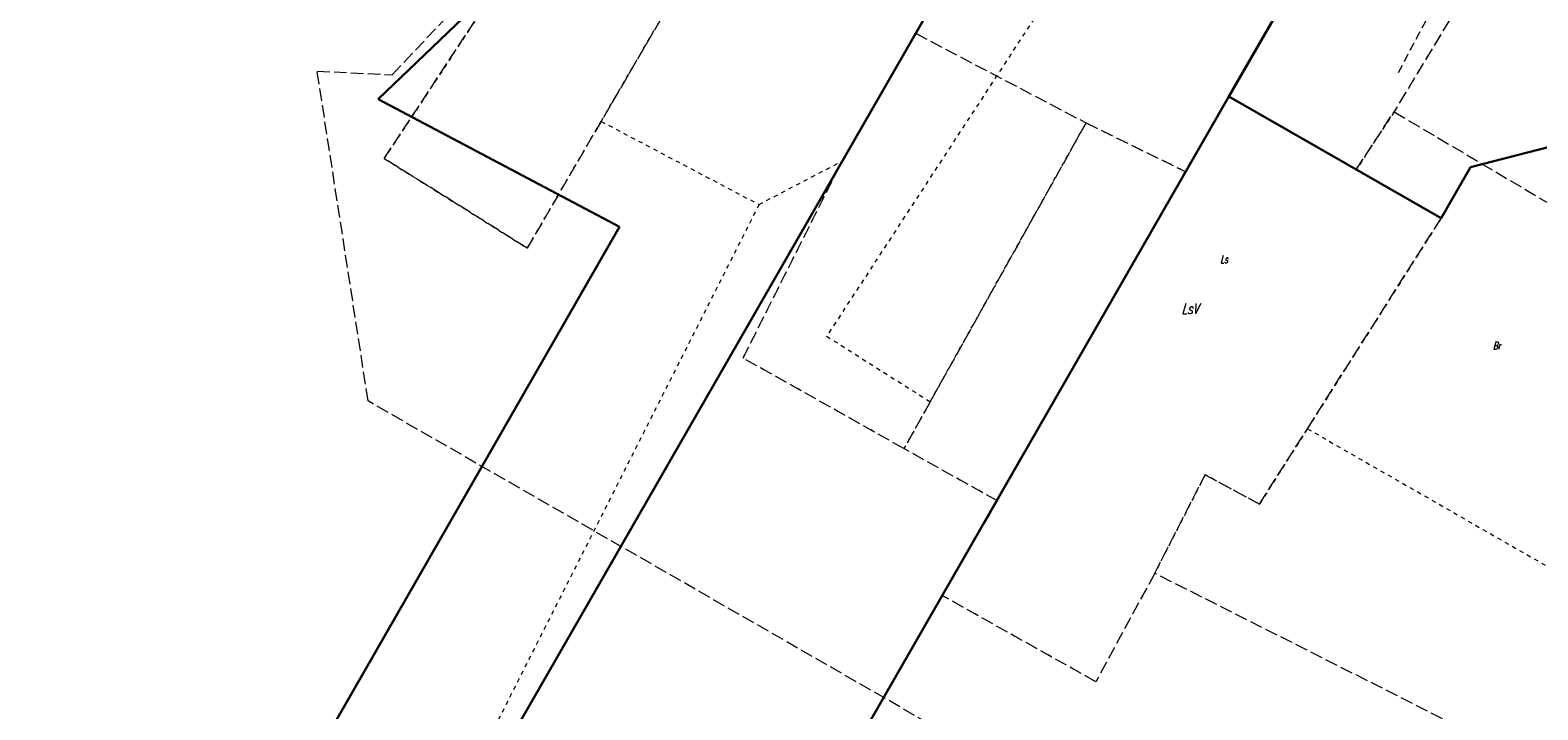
# Model space of a CAD drawing. Header units: metres. Extents: x 8430084 to 8437887, y 5768320 to 5771876.
# Tile 24 of 50: x 8433678 to 8433857, y 5770325 to 5770405. Entities that reach past the tile are written whole.
import ezdxf
from ezdxf.enums import TextEntityAlignment as Align

# ---------------------------------------------------------------- set-up
doc = ezdxf.new("R2010")
doc.units = ezdxf.units.M
doc.header["$MEASUREMENT"] = 0
for name, pattern in [('2_OTZZ', [1.5, 1, -0.5]), ('GDE', [0]), ('GUK', [2, 1.5, -0.5]), ('GUZ', [1, 0.5, -0.5])]:
    doc.linetypes.add(name, pattern=pattern)
for name, color, linetype, lineweight in [('Dzialki', 4, 'GDE', 30), ('OTZ_L_0', 252, '2_OTZZ', 18), ('Uzytki', 253, 'GUZ', 18)]:
    doc.layers.add(name, color=color, linetype=linetype, lineweight=lineweight)
for name, color, linetype, lineweight, true_color in [('Kontury', 7, 'GUK', 18, 0x008000), ('Numery_konturow', 7, 'CONTINUOUS', 13, 0x008000), ('Numery_uzytkow', 7, 'CONTINUOUS', 9, 0x008000)]:
    doc.layers.add(name, color=color, linetype=linetype, lineweight=lineweight, true_color=true_color)
doc.styles.get("Standard").update_dxf_attribs({"font": 'Simplex.SHX', "width": 0.75})

msp = doc.modelspace()

# ---------------------------------------------------------------- linework, layer by layer
at = {"layer": 'Dzialki'}
for p, q in [((8433719.51, 5770397.06), (8433785.55, 5770460.31)), ((8433545.68, 5769991.35), (8433808.03, 5770448.02)), ((8433839.58, 5770430.76), (8433820.4, 5770397.38)), ((8433820.4, 5770397.38), (8433576.67, 5769973.12)), ((8433748.14, 5770381.91), (8433719.51, 5770397.06)), ((8433820.4, 5770397.38), (8433845.55, 5770382.93)), ((8433849.04, 5770389), (8433867.54, 5770393.76)), ((8433845.55, 5770382.93), (8433849.04, 5770389)), ((8433529.31, 5770000.99), (8433748.14, 5770381.91))]:
    msp.add_line(p, q, dxfattribs=at)
at = {"layer": 'Kontury'}
for p, q in [((8433783.24, 5770404.86), (8433808.03, 5770448.02)), ((8433820.4, 5770397.38), (8433839.58, 5770430.76)), ((8433766.14, 5770428.99), (8433745.96, 5770394.42)), ((8433855.84, 5770421.84), (8433839.98, 5770395.55)), ((8433720.24, 5770390.02), (8433739.73, 5770419.54)), ((8433721.18, 5770399.95), (8433739.73, 5770419.54)), ((8433774.54, 5770389.72), (8433783.24, 5770404.86)), ((8433783.24, 5770404.86), (8433803.45, 5770394.24)), ((8433718.33, 5770361.27), (8433712.29, 5770400.38)), ((8433712.29, 5770400.38), (8433721.18, 5770399.95)), ((8433815.29, 5770388.45), (8433820.4, 5770397.38)), ((8433745.96, 5770394.42), (8433737.2, 5770379.39)), ((8433835.49, 5770388.71), (8433839.98, 5770395.55)), ((8433839.98, 5770395.55), (8433871.03, 5770377.19)), ((8433803.45, 5770394.24), (8433781.87, 5770355.62)), ((8433803.45, 5770394.24), (8433815.29, 5770388.45)), ((8433737.2, 5770379.39), (8433720.24, 5770390.02)), ((8433762.79, 5770366.35), (8433774.54, 5770389.72)), ((8433845.55, 5770382.93), (8433835.49, 5770388.71)), ((8433829.7, 5770357.98), (8433845.55, 5770382.93)), ((8433781.87, 5770355.62), (8433762.79, 5770366.35)), ((8433946.08, 5770230.23), (8433718.33, 5770361.27)), ((8433824.02, 5770349.04), (8433829.7, 5770357.98)), ((8433792.95, 5770349.41), (8433781.87, 5770355.62)), ((8433811.6, 5770340.84), (8433817.59, 5770352.52)), ((8433817.59, 5770352.52), (8433824.02, 5770349.04)), ((8433786.4, 5770338.2), (8433792.95, 5770349.41)), ((8433811.6, 5770340.84), (8433804.62, 5770327.97)), ((8433965.32, 5770263.13), (8433811.6, 5770340.84)), ((8433804.62, 5770327.97), (8433786.4, 5770338.2))]:
    msp.add_line(p, q, dxfattribs=at)
at = {"layer": 'OTZ_L_0', "linetype": '2_OTZZ'}
msp.add_line((8433853.59, 5770424.9), (8433840.42, 5770400.11), dxfattribs=at)
at = {"layer": 'Uzytki'}
for p, q in [((8433820.4, 5770397.38), (8433839.58, 5770430.76)), ((8433745.96, 5770394.42), (8433766.14, 5770428.99)), ((8433783.24, 5770404.86), (8433794.78, 5770424.95)), ((8433855.84, 5770421.84), (8433839.98, 5770395.55)), ((8433739.73, 5770419.54), (8433720.24, 5770390.02)), ((8433804.4, 5770417.49), (8433772.7, 5770368.95)), ((8433774.54, 5770389.72), (8433783.24, 5770404.86)), ((8433815.29, 5770388.45), (8433820.4, 5770397.38)), ((8433737.2, 5770379.39), (8433745.96, 5770394.42)), ((8433745.96, 5770394.42), (8433764.68, 5770384.56)), ((8433839.98, 5770395.55), (8433835.49, 5770388.71)), ((8433784.97, 5770361.17), (8433803.45, 5770394.24)), ((8433803.45, 5770394.24), (8433815.29, 5770388.45)), ((8433720.24, 5770390.02), (8433737.2, 5770379.39)), ((8433762.79, 5770366.35), (8433774.54, 5770389.72)), ((8433764.68, 5770384.56), (8433774.54, 5770389.72)), ((8433835.49, 5770388.71), (8433845.55, 5770382.93)), ((8433764.68, 5770384.56), (8433713.79, 5770283.98)), ((8433845.55, 5770382.93), (8433829.7, 5770357.98)), ((8433772.7, 5770368.95), (8433784.97, 5770361.17)), ((8433781.87, 5770355.62), (8433762.79, 5770366.35)), ((8433784.97, 5770361.17), (8433781.87, 5770355.62)), ((8433829.7, 5770357.98), (8433824.02, 5770349.04)), ((8433829.7, 5770357.98), (8433860.76, 5770340.15)), ((8433792.95, 5770349.41), (8433781.87, 5770355.62)), ((8433817.59, 5770352.52), (8433811.6, 5770340.84)), ((8433824.02, 5770349.04), (8433817.59, 5770352.52)), ((8433786.4, 5770338.2), (8433792.95, 5770349.41)), ((8433811.6, 5770340.84), (8433804.62, 5770327.97)), ((8433804.62, 5770327.97), (8433786.4, 5770338.2))]:
    msp.add_line(p, q, dxfattribs=at)

# ---------------------------------------------------------------- texts
at = {"layer": 'Numery_konturow', "oblique": 15, "width": 0.7}
msp.add_text('LsV', height=1.26, dxfattribs=at).set_placement((8433814.8, 5770372.84), align=Align.TOP_LEFT)
at = {"layer": 'Numery_uzytkow', "oblique": 15, "width": 0.7}
for s, p in [('Ls', (8433819.36, 5770378.52)), ('Br', (8433851.68, 5770368.26))]:
    msp.add_text(s, height=0.9, dxfattribs=at).set_placement(p, align=Align.TOP_LEFT)

doc.saveas('drawing.dxf')
